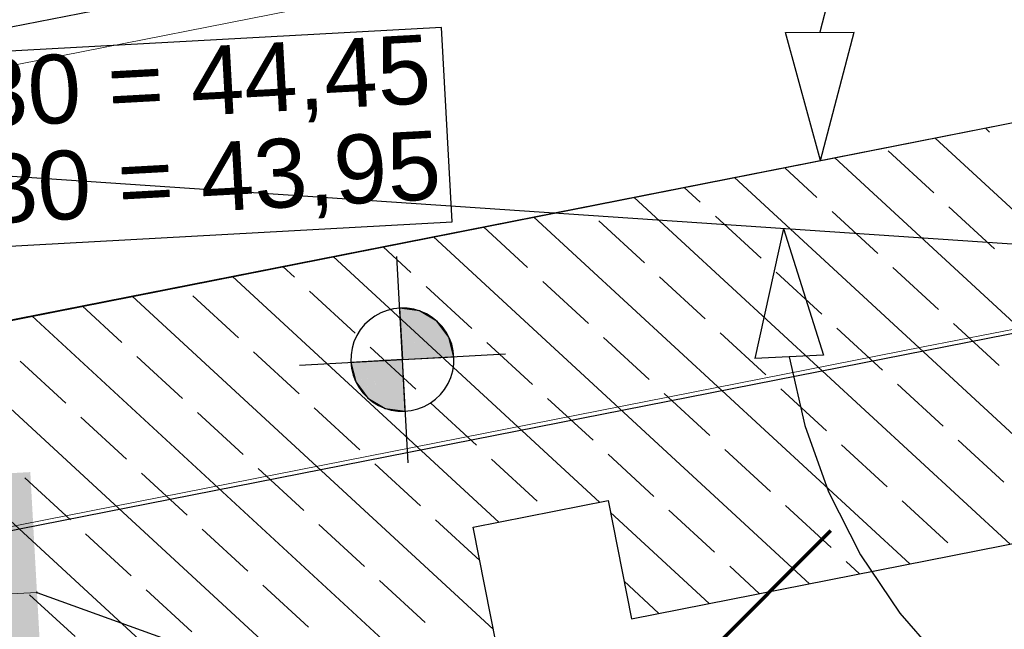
# Model space of a CAD drawing. Extents: x -779 to 790, y -208 to 633.
# Tile 180 of 232: x 414 to 442, y -15 to 2. Entities that reach past the tile are written whole.
import ezdxf
from ezdxf.lldxf.tags import DXFTag

# ---------------------------------------------------------------- set-up
doc = ezdxf.new("R2010")
doc.units = 0
doc.layers.get('0').update_dxf_attribs({"lineweight": 25})
for name, color, linetype, lineweight, true_color in [('01 Höhen im Gebäude - Basis', 7, 'Continuous', 25, 0x848484), ('01 Höhen im Gebäude - Basis-gefuellt', 7, 'Continuous', 35, 0xfefefe), ('02 Raster Bemaßung', 7, 'Continuous', 25, 0x848484), ('02 Raster Gebäude-A07F5V4QWF', 7, 'Continuous', 25, 0x848484), ('20 Fundament-A07F5V4OWF', 7, 'Continuous', 25, 0x848484), ('20 Magerbeton Bohrungen', 7, 'Continuous', 25, 0x848484), ('ELT Leerrohre', 1, 'Continuous', 35, 0xff0000), ('S_Mass', 150, 'Continuous', 25, 0x007fff), ('S_Regenwasser_Grundleitung', 7, 'Continuous', 70, 0x0080ff)]:
    doc.layers.add(name, color=color, linetype=linetype, lineweight=lineweight, true_color=true_color)
doc.layers.add('02 Raster Gebäude-A07F5V53WF', color=7, linetype='Continuous', lineweight=13)
doc.styles.get("Standard").update_dxf_attribs({"font": 'arial.ttf'})
tags = doc.linetypes.add('Raster-A07F5V4TWF', pattern=[0.2, 0.1, -0.05, 0, -0.05]).pattern_tags.tags
tags[10:11] = [DXFTag(74, 4), DXFTag(75, 0), DXFTag(340, '0'), DXFTag(46, 1.0), DXFTag(50, 0.0), DXFTag(44, 0.0), DXFTag(45, 0.0)]
tags[8:9] = [DXFTag(74, 4), DXFTag(75, 0), DXFTag(340, '0'), DXFTag(46, 1.0), DXFTag(50, 0.0), DXFTag(44, 0.0), DXFTag(45, 0.0)]
tags[6:7] = [DXFTag(74, 4), DXFTag(75, 0), DXFTag(340, '0'), DXFTag(46, 1.0), DXFTag(50, 0.0), DXFTag(44, 0.0), DXFTag(45, 0.0)]
tags[4:5] = [DXFTag(74, 4), DXFTag(75, 0), DXFTag(340, '0'), DXFTag(46, 1.0), DXFTag(50, 0.0), DXFTag(44, 0.0), DXFTag(45, 0.0)]
tags = doc.linetypes.add('Raster-A07F5V57WF', pattern=[0.2, 0.1, -0.05, 0, -0.05]).pattern_tags.tags
tags[10:11] = [DXFTag(74, 4), DXFTag(75, 0), DXFTag(340, '0'), DXFTag(46, 1.0), DXFTag(50, 0.0), DXFTag(44, 0.0), DXFTag(45, 0.0)]
tags[8:9] = [DXFTag(74, 4), DXFTag(75, 0), DXFTag(340, '0'), DXFTag(46, 1.0), DXFTag(50, 0.0), DXFTag(44, 0.0), DXFTag(45, 0.0)]
tags[6:7] = [DXFTag(74, 4), DXFTag(75, 0), DXFTag(340, '0'), DXFTag(46, 1.0), DXFTag(50, 0.0), DXFTag(44, 0.0), DXFTag(45, 0.0)]
tags[4:5] = [DXFTag(74, 4), DXFTag(75, 0), DXFTag(340, '0'), DXFTag(46, 1.0), DXFTag(50, 0.0), DXFTag(44, 0.0), DXFTag(45, 0.0)]
tags = doc.linetypes.add('Strichpunkt', pattern=[1, 0.5, -0.25, 0, -0.25]).pattern_tags.tags
tags[10:11] = [DXFTag(74, 4), DXFTag(75, 0), DXFTag(340, '0'), DXFTag(46, 1.0), DXFTag(50, 0.0), DXFTag(44, 0.0), DXFTag(45, 0.0)]
tags[8:9] = [DXFTag(74, 4), DXFTag(75, 0), DXFTag(340, '0'), DXFTag(46, 1.0), DXFTag(50, 0.0), DXFTag(44, 0.0), DXFTag(45, 0.0)]
tags[6:7] = [DXFTag(74, 4), DXFTag(75, 0), DXFTag(340, '0'), DXFTag(46, 1.0), DXFTag(50, 0.0), DXFTag(44, 0.0), DXFTag(45, 0.0)]
tags[4:5] = [DXFTag(74, 4), DXFTag(75, 0), DXFTag(340, '0'), DXFTag(46, 1.0), DXFTag(50, 0.0), DXFTag(44, 0.0), DXFTag(45, 0.0)]
tags = doc.linetypes.add('STRICHPUNKT2', pattern=[12.7, 6.35, -3.175, 0, -3.175]).pattern_tags.tags
tags[10:11] = [DXFTag(74, 4), DXFTag(75, 0), DXFTag(340, '0'), DXFTag(46, 0.0), DXFTag(50, 0.0), DXFTag(44, 0.0), DXFTag(45, 0.0)]
tags[8:9] = [DXFTag(74, 4), DXFTag(75, 0), DXFTag(340, '0'), DXFTag(46, 0.0), DXFTag(50, 0.0), DXFTag(44, 0.0), DXFTag(45, 0.0)]
tags[6:7] = [DXFTag(74, 4), DXFTag(75, 0), DXFTag(340, '0'), DXFTag(46, 0.0), DXFTag(50, 0.0), DXFTag(44, 0.0), DXFTag(45, 0.0)]
tags[4:5] = [DXFTag(74, 4), DXFTag(75, 0), DXFTag(340, '0'), DXFTag(46, 0.0), DXFTag(50, 0.0), DXFTag(44, 0.0), DXFTag(45, 0.0)]
tags = doc.linetypes.add('Wipeout_Contour-A07F5V4SWF', pattern=[1, 0, -1]).pattern_tags.tags
tags[6:7] = [DXFTag(74, 4), DXFTag(75, 0), DXFTag(340, '0'), DXFTag(46, 1.0), DXFTag(50, 0.0), DXFTag(44, 0.0), DXFTag(45, 0.0)]
tags[4:5] = [DXFTag(74, 4), DXFTag(75, 0), DXFTag(340, '0'), DXFTag(46, 1.0), DXFTag(50, 0.0), DXFTag(44, 0.0), DXFTag(45, 0.0)]

# ---------------------------------------------------------------- blocks, each defined once
blk = doc.blocks.new('Referenz-A07F5V4VWF', base_point=(-401.415, -176.34))
at = {"color": 0, "linetype": 'ByBlock', "lineweight": -2, "ltscale": 12.5}
for p, q in [((446.71, 0.268), (163.756, -55.421)), ((446.71, 0.268), (165.387, -55.332)), ((425.341, -6.012), (424.762, -5.929)), ((424.762, -5.929), (424.844, -7.427)), ((425.845, -6.31), (425.341, -6.012)), ((426.196, -6.778), (425.845, -6.31)), ((426.342, -7.345), (426.196, -6.778)), ((424.844, -7.427), (423.346, -7.509)), ((424.844, -7.427), (426.342, -7.345)), ((424.926, -8.925), (424.844, -7.427)), ((423.346, -7.509), (423.491, -8.076)), ((423.491, -8.076), (423.843, -8.545)), ((423.843, -8.545), (424.346, -8.843)), ((424.346, -8.843), (424.926, -8.925)), ((426.901, -12.295), (430.826, -11.522)), ((430.826, -11.522), (431.502, -14.957)), ((427.577, -15.729), (426.901, -12.295)), ((431.502, -14.957), (445.872, -12.128))]:
    blk.add_line(p, q, dxfattribs=at)
at = {"layer": '01 Höhen im Gebäude - Basis', "color": 0, "linetype": 'Wipeout_Contour-A07F5V4SWF', "lineweight": -2, "ltscale": 1.625}
for p, q in [((425.983, 2.226), (402.157, 0.922)), ((426.293, -3.423), (425.983, 2.226)), ((402.466, -4.727), (426.293, -3.423))]:
    blk.add_line(p, q, dxfattribs=at)
at = {"layer": '01 Höhen im Gebäude - Basis', "color": 0, "lineweight": -2}
for p, q in [((425.008, -10.423), (424.68, -4.431)), ((424.397, -5.995), (424.214, -6.066)), ((424.588, -5.949), (424.397, -5.995)), ((424.783, -5.928), (424.588, -5.949)), ((424.979, -5.933), (424.783, -5.928)), ((425.173, -5.964), (424.979, -5.933)), ((425.361, -6.019), (425.173, -5.964)), ((423.883, -6.275), (423.741, -6.41)), ((424.042, -6.16), (423.883, -6.275)), ((424.214, -6.066), (424.042, -6.16)), ((425.541, -6.099), (425.361, -6.019)), ((425.708, -6.201), (425.541, -6.099)), ((425.861, -6.324), (425.708, -6.201)), ((423.618, -6.563), (423.515, -6.73)), ((423.741, -6.41), (423.618, -6.563)), ((425.996, -6.467), (425.861, -6.324)), ((426.112, -6.625), (425.996, -6.467)), ((423.515, -6.73), (423.436, -6.91)), ((426.205, -6.798), (426.112, -6.625)), ((426.276, -6.981), (426.205, -6.798)), ((423.38, -7.098), (423.35, -7.292)), ((423.436, -6.91), (423.38, -7.098)), ((426.322, -7.171), (426.276, -6.981)), ((421.848, -7.591), (427.84, -7.263)), ((423.35, -7.292), (423.345, -7.488)), ((426.343, -7.367), (426.322, -7.171)), ((426.338, -7.563), (426.343, -7.367)), ((423.345, -7.488), (423.366, -7.683)), ((423.366, -7.683), (423.412, -7.874)), ((426.307, -7.757), (426.338, -7.563)), ((423.412, -7.874), (423.482, -8.057)), ((426.172, -8.124), (426.252, -7.945)), ((426.252, -7.945), (426.307, -7.757)), ((423.482, -8.057), (423.576, -8.229)), ((423.576, -8.229), (423.692, -8.388)), ((425.947, -8.444), (426.07, -8.292)), ((426.07, -8.292), (426.172, -8.124)), ((423.692, -8.388), (423.827, -8.53)), ((423.827, -8.53), (423.979, -8.654)), ((425.646, -8.695), (425.804, -8.58)), ((425.804, -8.58), (425.947, -8.444)), ((423.979, -8.654), (424.147, -8.756)), ((424.147, -8.756), (424.326, -8.835)), ((424.326, -8.835), (424.515, -8.891)), ((425.1, -8.906), (425.29, -8.86)), ((425.29, -8.86), (425.474, -8.789)), ((425.474, -8.789), (425.646, -8.695)), ((424.515, -8.891), (424.708, -8.921)), ((424.708, -8.921), (424.905, -8.926)), ((424.905, -8.926), (425.1, -8.906))]:
    blk.add_line(p, q, dxfattribs=at)
at = {"layer": '01 Höhen im Gebäude - Basis-gefuellt', "color": 0}
for points in [[(424.783, -5.932), (424.762, -5.932), (424.762, -5.929)], [(424.844, -7.427), (424.783, -5.932), (424.762, -5.932)], [(425.397, -7.397), (424.843, -7.397), (424.783, -5.932)], [(425.341, -6.012), (424.817, -6.012), (424.783, -5.932)], [(425.397, -7.397), (425.341, -6.012), (424.817, -6.012)], [(425.888, -7.37), (425.396, -7.37), (425.341, -6.012)], [(425.845, -6.31), (425.461, -6.31), (425.341, -6.012)], [(425.888, -7.37), (425.845, -6.31), (425.461, -6.31)], [(426.22, -7.352), (425.887, -7.352), (425.845, -6.31)], [(426.196, -6.778), (426.013, -6.778), (425.845, -6.31)], [(426.22, -7.352), (426.196, -6.778), (426.013, -6.778)], [(426.342, -7.345), (426.219, -7.345), (426.196, -6.778)], [(424.845, -7.458), (424.29, -7.458), (424.844, -7.427)], [(424.844, -7.427), (425.397, -7.397), (424.843, -7.397)], [(424.926, -8.922), (424.904, -8.922), (424.844, -7.427)], [(425.397, -7.397), (425.888, -7.37), (425.396, -7.37)], [(425.888, -7.37), (426.22, -7.352), (425.887, -7.352)], [(426.22, -7.352), (426.342, -7.345), (426.219, -7.345)], [(423.468, -7.509), (423.346, -7.509), (423.468, -7.503)], [(423.491, -8.076), (423.468, -7.509), (423.346, -7.509)], [(423.8, -7.503), (423.468, -7.503), (423.8, -7.484)], [(423.674, -8.076), (423.491, -8.076), (423.468, -7.503)], [(423.843, -8.545), (423.8, -7.503), (423.468, -7.503)], [(424.291, -7.484), (423.8, -7.484), (424.29, -7.458)], [(424.226, -8.545), (423.843, -8.545), (423.8, -7.484)], [(424.346, -8.843), (424.291, -7.484), (423.8, -7.484)], [(424.871, -8.843), (424.346, -8.843), (424.29, -7.458)], [(424.904, -8.922), (424.845, -7.458), (424.29, -7.458)], [(423.843, -8.545), (423.674, -8.076), (423.491, -8.076)], [(424.346, -8.843), (424.226, -8.545), (423.843, -8.545)], [(424.904, -8.922), (424.871, -8.843), (424.346, -8.843)], [(424.926, -8.925), (424.926, -8.922), (424.904, -8.922)]]:
    blk.add_solid(points, dxfattribs=at)
at = {"layer": '02 Raster Bemaßung', "color": 0, "lineweight": -2}
for p, q in [((437.307, 3.375), (436.976, 2.088)), ((435.976, 2.084), (437.976, 2.093)), ((436.994, -1.644), (435.976, 2.084)), ((436.994, -1.644), (437.976, 2.093)), ((435.92, -3.617), (435.092, -7.392)), ((435.92, -3.617), (437.09, -7.3)), ((437.09, -7.3), (435.092, -7.392)), ((436.091, -7.346), (436.541, -9.344)), ((436.541, -9.344), (437.234, -11.271)), ((437.234, -11.271), (438.161, -13.097)), ((438.161, -13.097), (439.306, -14.795)), ((439.306, -14.795), (440.653, -16.337))]:
    blk.add_line(p, q, dxfattribs=at)
at = {"layer": '02 Raster Gebäude-A07F5V4QWF', "color": 0, "linetype": 'Strichpunkt', "lineweight": -2, "ltscale": 0.405}
blk.add_line((540.096, -10.659), (231.63, 10.191), dxfattribs=at)
at = {"layer": '02 Raster Gebäude-A07F5V4QWF', "color": 0, "linetype": 'Raster-A07F5V4TWF', "lineweight": -2, "ltscale": 187.5}
for p, q in [((440.093, -7.15), (502.865, 5.205)), ((7.744, -92.243), (440.093, -7.15))]:
    blk.add_line(p, q, dxfattribs=at)
at = {"layer": '20 Fundament-A07F5V4OWF', "color": 0, "lineweight": -2}
for p, q in [((446.71, 0.268), (163.756, -55.421)), ((441.915, -0.812), (441.793, -0.699)), ((446.256, -6.447), (440.334, -0.987)), ((440.288, -2.577), (438.964, -1.356)), ((446.048, -9.521), (437.416, -1.561)), ((436.896, -2.714), (435.957, -1.848)), ((445.429, -12.216), (434.498, -2.135)), ((433.504, -2.851), (433.039, -2.422)), ((442.511, -12.79), (431.58, -2.71)), ((438.661, -4.341), (437.337, -3.121)), ((442.052, -4.204), (440.729, -2.983)), ((439.593, -13.364), (428.662, -3.284)), ((431.877, -4.616), (430.554, -3.396)), ((435.269, -4.479), (433.945, -3.258)), ((428.485, -4.754), (427.203, -3.571)), ((436.675, -13.938), (425.744, -3.858)), ((425.093, -4.891), (424.285, -4.145)), ((430.569, -11.573), (422.826, -4.432)), ((421.702, -5.028), (421.367, -4.72)), ((440.425, -5.968), (439.102, -4.748)), ((427.651, -12.147), (419.908, -5.007)), ((433.642, -6.243), (432.318, -5.023)), ((437.033, -6.106), (435.71, -4.885)), ((423.466, -6.656), (422.143, -5.435)), ((426.858, -6.518), (425.535, -5.298)), ((430.25, -6.381), (428.926, -5.16)), ((427.484, -15.258), (416.99, -5.581)), ((420.075, -6.793), (418.751, -5.573)), ((416.683, -6.93), (415.531, -5.868)), ((425.004, -16.236), (414.072, -6.155)), ((438.798, -7.733), (437.475, -6.513)), ((442.19, -7.596), (440.866, -6.375)), ((422.086, -16.81), (411.154, -6.73)), ((432.014, -8.008), (430.691, -6.787)), ((435.406, -7.87), (434.083, -6.65)), ((425.231, -8.283), (423.907, -7.062)), ((428.623, -8.145), (427.299, -6.925)), ((419.168, -17.384), (408.236, -7.304)), ((418.447, -8.558), (417.124, -7.337)), ((421.839, -8.42), (420.516, -7.2)), ((415.056, -8.695), (413.732, -7.475)), ((437.171, -9.498), (435.847, -8.277)), ((440.563, -9.36), (439.239, -8.14)), ((430.387, -9.772), (429.064, -8.552)), ((433.779, -9.635), (432.456, -8.415)), ((423.604, -10.047), (422.28, -8.827)), ((426.995, -9.91), (425.672, -8.689)), ((416.82, -10.322), (415.497, -9.102)), ((420.212, -10.185), (418.888, -8.964)), ((438.935, -11.125), (437.612, -9.904)), ((442.327, -10.987), (441.004, -9.767)), ((432.152, -11.4), (430.828, -10.179)), ((435.544, -11.262), (434.22, -10.042)), ((425.368, -11.674), (424.045, -10.454)), ((428.76, -11.537), (427.437, -10.317)), ((415.193, -12.087), (413.87, -10.866)), ((418.585, -11.949), (417.261, -10.729)), ((421.977, -11.812), (420.653, -10.591)), ((426.901, -12.295), (430.826, -11.522)), ((430.826, -11.522), (431.502, -14.957)), ((437.308, -12.889), (435.985, -11.669)), ((440.7, -12.752), (439.377, -11.532)), ((433.757, -14.513), (430.895, -11.874)), ((433.916, -13.027), (432.593, -11.806)), ((423.741, -13.439), (422.418, -12.219)), ((427.092, -13.264), (425.809, -12.081)), ((427.577, -15.729), (426.901, -12.295)), ((431.502, -14.957), (445.872, -12.128)), ((416.958, -13.714), (415.634, -12.493)), ((420.349, -13.576), (419.026, -12.356)), ((435.216, -14.226), (434.358, -13.434)), ((438.134, -13.651), (437.749, -13.296)), ((422.114, -15.204), (420.79, -13.983)), ((425.506, -15.066), (424.182, -13.846)), ((432.289, -14.791), (431.288, -13.868)), ((415.33, -15.478), (414.007, -14.258)), ((418.722, -15.341), (417.399, -14.121))]:
    blk.add_line(p, q, dxfattribs=at)
at = {"layer": '20 Magerbeton Bohrungen', "color": 0, "lineweight": -2}
blk.add_line((446.71, 0.268), (165.387, -55.332), dxfattribs=at)
at = {"layer": '01 Höhen im Gebäude - Basis', "color": 0, "linetype": 'ByBlock', "lineweight": -2, "ltscale": 0.21125, "char_height": 2.00026, "attachment_point": 1, "rotation": 3.132}
for s, insert in [('{\\fArial;OKF -0,30 = 44,45}', (402.574, 0.773)), ('{\\fArial;UKF -0,80 = 43,95}', (403.02, -2.007))]:
    blk.add_mtext(s, dxfattribs=dict(at, insert=insert))
blk = doc.blocks.new('Referenz-A07F5V59WF', base_point=(-759.499, -206.186))
at = {"layer": '02 Raster Gebäude-A07F5V53WF', "color": 0, "linetype": 'Raster-A07F5V57WF', "ltscale": 117.000008}
for p, q in [((439.987, -7.059), (502.748, 5.294)), ((-277.716, -148.324), (439.987, -7.059))]:
    blk.add_line(p, q, dxfattribs=at)

msp = doc.modelspace()

# ---------------------------------------------------------------- linework, layer by layer
at = {"layer": 'ELT Leerrohre', "color": 1, "linetype": 'STRICHPUNKT2', "lineweight": 25, "ltscale": 0.25, "true_color": 0xff0000}
msp.add_line((335.695, -13.066), (453.426, 10.107), dxfattribs=at)
at = {"layer": 'ELT Leerrohre', "color": 1, "lineweight": 13, "true_color": 0xff0000}
msp.add_line((335.907, -14.146), (453.648, 9.029), dxfattribs=at)
at = {"layer": 'S_Mass', "lineweight": 18}
msp.add_line((400.408, -14.957), (414.22, -14.19), dxfattribs=at)
at = {"layer": 'S_Mass'}
for p, q in [((414.211, -14.185), (414.21, -14.187)), ((414.21, -14.187), (414.21, -14.188)), ((414.21, -14.188), (414.21, -14.189)), ((414.21, -14.189), (414.21, -14.191)), ((414.21, -14.191), (414.21, -14.192)), ((414.21, -14.192), (414.21, -14.193)), ((414.21, -14.193), (414.211, -14.194)), ((414.212, -14.184), (414.211, -14.185)), ((414.211, -14.194), (414.212, -14.195)), ((414.213, -14.182), (414.212, -14.183)), ((414.212, -14.183), (414.212, -14.184)), ((414.212, -14.195), (414.212, -14.196)), ((414.212, -14.196), (414.213, -14.197)), ((414.214, -14.182), (414.213, -14.182)), ((414.213, -14.197), (414.214, -14.198)), ((414.216, -14.181), (414.214, -14.182)), ((414.214, -14.198), (414.215, -14.199)), ((414.215, -14.199), (414.217, -14.199)), ((414.217, -14.18), (414.216, -14.181)), ((414.218, -14.18), (414.217, -14.18)), ((414.217, -14.199), (414.218, -14.2)), ((414.219, -14.18), (414.218, -14.18)), ((414.218, -14.2), (414.219, -14.2)), ((414.221, -14.18), (414.219, -14.18)), ((414.219, -14.2), (414.22, -14.2)), ((414.22, -14.19), (429.955, -19.875)), ((414.22, -14.2), (414.222, -14.2)), ((414.222, -14.18), (414.221, -14.18)), ((414.223, -14.181), (414.222, -14.18)), ((414.222, -14.2), (414.223, -14.199)), ((414.224, -14.181), (414.223, -14.181)), ((414.223, -14.199), (414.224, -14.199)), ((414.226, -14.182), (414.224, -14.181)), ((414.224, -14.199), (414.225, -14.198)), ((414.225, -14.198), (414.226, -14.198)), ((414.227, -14.183), (414.226, -14.182)), ((414.226, -14.198), (414.227, -14.197)), ((414.228, -14.183), (414.227, -14.183)), ((414.227, -14.197), (414.228, -14.196)), ((414.228, -14.184), (414.228, -14.183)), ((414.229, -14.186), (414.228, -14.184)), ((414.228, -14.196), (414.229, -14.194)), ((414.229, -14.187), (414.229, -14.186)), ((414.23, -14.188), (414.229, -14.187)), ((414.229, -14.193), (414.23, -14.192)), ((414.229, -14.194), (414.229, -14.193)), ((414.23, -14.189), (414.23, -14.188)), ((414.23, -14.191), (414.23, -14.189)), ((414.23, -14.192), (414.23, -14.191))]:
    msp.add_line(p, q, dxfattribs=at)
at = {"layer": 'S_Mass', "color": 7, "true_color": 0xffffff}
for points in [[(414.068, -11.463), (400.214, -11.463), (414.026, -10.695)], [(400.559, -17.685), (414.068, -11.463), (400.214, -11.463)], [(414.414, -17.685), (400.559, -17.685), (414.068, -11.463)]]:
    msp.add_solid(points, dxfattribs=at)
at = {"layer": 'S_Regenwasser_Grundleitung'}
msp.add_line((430.587, -19.106), (437.303, -12.389), dxfattribs=at)

# ---------------------------------------------------------------- block references
at = {"color": 8, "lineweight": 25, "ltscale": 1250, "true_color": 0x808080}
msp.add_blockref('Referenz-A07F5V59WF', (-759.499, -206.186), dxfattribs=at)
at = {"color": 8, "lineweight": 25, "ltscale": 12.5, "true_color": 0x808080}
msp.add_blockref('Referenz-A07F5V4VWF', (-401.415, -176.34), dxfattribs=at)

doc.saveas('drawing.dxf')
